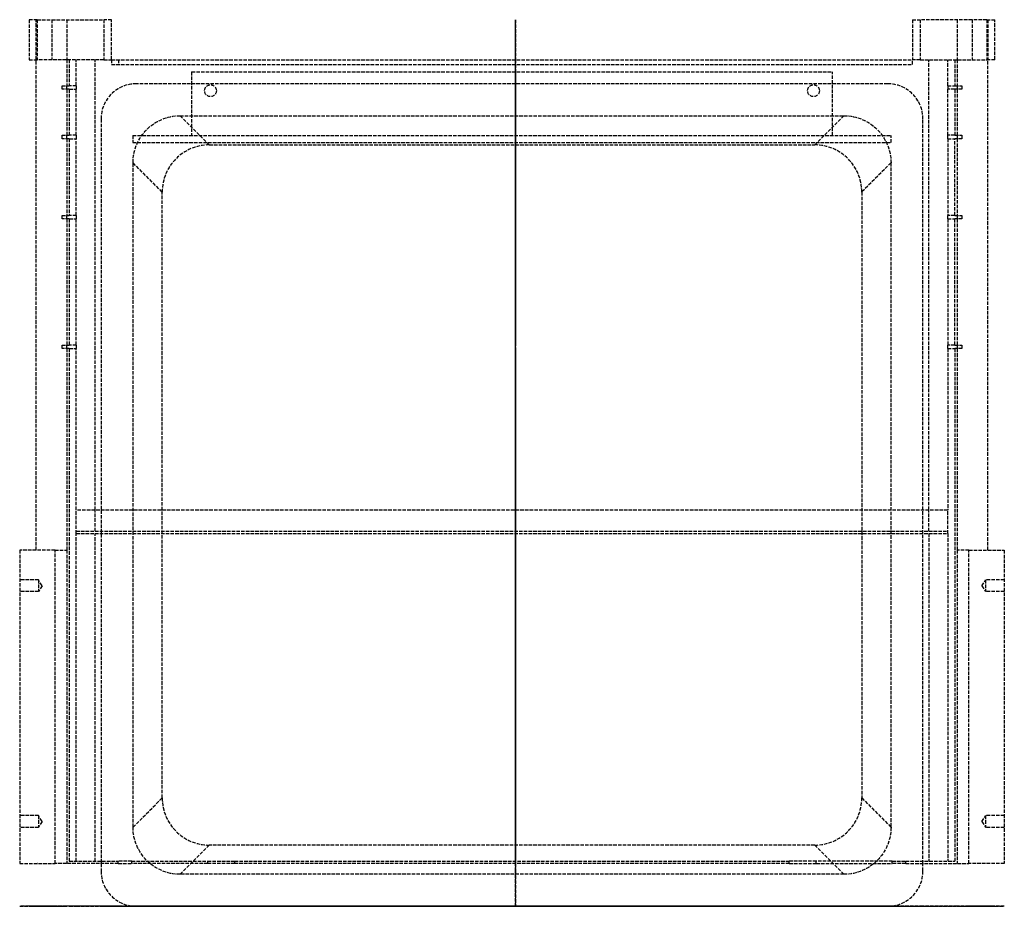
# Model space of a CAD drawing. Header units: millimetres. Extents: x -210 to 208, y 0 to 376.
import ezdxf

# ---------------------------------------------------------------- set-up
doc = ezdxf.new("R2010")
doc.units = ezdxf.units.MM
doc.header["$LTSCALE"] = 10
doc.linetypes.add('ALLCAD_Strich', pattern=[0.2, 0.15, -0.05])
for name, color, linetype in [('BESCH_KONT_sich_schn_ansi_2d', 40, 'Continuous'), ('BESCH_KONT_sich_schn_grun_2d', 10, 'Continuous'), ('BESCH_KONT_sich_schn_seit_2d', 160, 'Continuous')]:
    doc.layers.add(name, color=color, linetype=linetype)

msp = doc.modelspace()

# ---------------------------------------------------------------- linework, layer by layer
at = {"layer": 'BESCH_KONT_sich_schn_ansi_2d', "linetype": 'ALLCAD_Strich'}
for p, q in [((-210.5, 0, 469.5), (-195.5, 0, 469.5)), ((-210.5, 0, 469.5), (-210.5, 0, 426.5)), ((-210.5, 0, 426.5), (-190.5, 0, 426.5)), ((-202.5, 0, 445.5), (-210.5, 0, 445.5)), ((-202.5, 0, 450.5), (-210.5, 0, 450.5)), ((-203.5, 0, 461), (-190.5, 0, 461)), ((-203.5, 0, 441), (-203.5, 0, 461)), ((-203.5, 0, 441), (-190.5, 0, 441)), ((-203.5, 0, 463), (-203.5, 0, 461)), ((-195.5, 0, 463), (-203.5, 0, 463)), ((-196.8, 0, 468), (-203.04, 0, 468.96)), ((-203.01, 0, 426.5), (-203.01, 0, 426.51)), ((-203, 0, 426.5), (-203, 0, 426.5)), ((-203, 0, 426.51), (-203, 0, 426.51)), ((-203, 0, 426.5), (-203, 0, 426.5)), ((-203, 0, 426.51), (-203, 0, 426.5)), ((-203, 0, 426.51), (-203, 0, 426.51)), ((-203, 0, 426.51), (-203, 0, 426.5)), ((-203, 0, 426.5), (-203, 0, 426.51)), ((-203, 0, 426.51), (-203, 0, 426.51)), ((-203, 0, 426.51), (-203, 0, 426.5)), ((-203, 0, 426.5), (-203, 0, 426.5)), ((-203, 0, 426.5), (-203, 0, 426.51)), ((-203, 0, 426.5), (-203, 0, 426.5)), ((-203, 0, 426.5), (-203, 0, 426.5)), ((-203, 0, 426.5), (-203, 0, 426.5)), ((-203, 0, 426.51), (-203, 0, 426.51)), ((-202.99, 0, 426.5), (-202.99, 0, 426.5)), ((-202.99, 0, 426.51), (-202.99, 0, 426.51)), ((-202.99, 0, 426.5), (-202.99, 0, 426.51)), ((-202.99, 0, 426.5), (-202.99, 0, 426.5)), ((-202.99, 0, 426.51), (-202.99, 0, 426.5)), ((-202.99, 0, 426.51), (-202.99, 0, 426.51)), ((-202.99, 0, 426.51), (-202.99, 0, 426.5)), ((-202.99, 0, 426.5), (-202.99, 0, 426.51)), ((-202.99, 0, 426.51), (-202.99, 0, 426.51)), ((-202.99, 0, 426.51), (-202.99, 0, 426.51)), ((-202.5, 0, 450.5), (-202.5, 0, 448)), ((-202.5, 0, 448), (-202.5, 0, 445.5)), ((-200.99, 0, 448), (-202.5, 0, 445.5)), ((-200.99, 0, 448), (-202.5, 0, 450.5)), ((-195.5, 0, 468.12), (-196.8, 0, 468)), ((-168.65, 0, 463), (-195.5, 0, 463)), ((-195.5, 0, 463), (-195.5, 0, 469.5)), ((-174.77, 0, 469.99), (-195.5, 0, 468.12)), ((-192.5, 0, 463), (-192.5, 0, 461)), ((-175.96, 0, 405), (-190.5, 0, 405)), ((-190.5, 0, 426.5), (-190.5, 0, 405)), ((-190.5, 0, 461), (-190.5, 0, 426.5)), ((-186.5, 0, 422), (-190.5, 0, 422)), ((-186.5, 0, 460), (-186.5, 0, 422)), ((-186.5, 0, 462), (183.5, 0, 462)), ((-186.5, 0, 460), (-186.5, 0, 463)), ((-178.5, 0, 414), (175.5, 0, 414)), ((-175.96, 0, 405), (-175.96, 0, 355)), ((-175.96, 0, 405), (-160.96, 0, 405)), ((-160.96, 0, 355), (-175.96, 0, 355)), ((-171.5, 0, 467), (-171.5, 0, 463)), ((-171.5, 0, 405), (-171.5, 0, 397)), ((-171.5, 0, 414), (-171.5, 0, 405)), ((-171.5, 0, 463), (-171.5, 0, 414)), ((-168.65, 0, 463), (165.66, 0, 463)), ((-168.5, 0, 394), (168.5, 0, 394)), ((-130.67, 0, 438.62), (-162.91, 0, 461.19)), ((-150, 0), (-162.5, 0)), ((-162.5, 0, 28), (-150.97, 0, 28)), ((-162.5, 0, 28), (-162.5, 0)), ((-162.39, 0, 355), (-150, 0)), ((-160.96, 0, 405), (157.97, 0, 405)), ((-160.96, 0, 355), (-160.96, 0, 405)), ((157.97, 0, 355), (-160.96, 0, 355)), ((-150.97, 0, 28), (147.98, 0, 28)), ((-130.01, 0), (-150, 0)), ((-130.01, 0), (-142.41, 0, 355)), ((-137.5, 0, 1.5), (134.5, 0, 1.5)), ((-137.5, 0, 1.5), (-137.5, 0)), ((-132, 0, 1.5), (-132, 0)), ((127.02, 0), (-130.01, 0)), ((-127, 0, 1.5), (-127, 0)), ((116.21, 0, 435), (-119.2, 0, 435)), ((124, 0, 1.5), (124, 0)), ((147, 0), (127.02, 0)), ((139.41, 0, 355), (127.02, 0)), ((127.68, 0, 438.62), (159.92, 0, 461.19)), ((129, 0, 1.5), (129, 0)), ((134.5, 0, 1.5), (134.5, 0)), ((159.5, 0), (147, 0)), ((147, 0), (159.4, 0, 355)), ((147.98, 0, 28), (159.5, 0, 28)), ((157.97, 0, 405), (172.97, 0, 405)), ((157.97, 0, 405), (157.97, 0, 355)), ((172.97, 0, 355), (157.97, 0, 355)), ((159.5, 0), (159.5, 0, 28)), ((165.66, 0, 463), (192.5, 0, 463)), ((168.5, 0, 467), (168.5, 0, 463)), ((168.5, 0, 405), (168.5, 0, 394)), ((168.5, 0, 414), (168.5, 0, 405)), ((168.5, 0, 463), (168.5, 0, 414)), ((171.77, 0, 469.99), (192.5, 0, 468.12)), ((172.97, 0, 355), (172.97, 0, 405)), ((187.5, 0, 405), (172.97, 0, 405)), ((183.5, 0, 422), (183.5, 0, 460)), ((183.5, 0, 460), (183.5, 0, 463)), ((183.5, 0, 422), (187.5, 0, 422)), ((187.5, 0, 405), (187.5, 0, 426.5)), ((187.5, 0, 426.5), (207.5, 0, 426.5)), ((187.5, 0, 461), (187.5, 0, 426.5)), ((200.5, 0, 461), (187.5, 0, 461)), ((200.5, 0, 441), (187.5, 0, 441)), ((189.5, 0, 463), (189.5, 0, 461)), ((207.5, 0, 469.5), (192.5, 0, 469.5)), ((192.5, 0, 469.5), (192.5, 0, 463)), ((192.5, 0, 468.12), (193.81, 0, 468)), ((192.5, 0, 463), (200.5, 0, 463)), ((193.81, 0, 468), (200.05, 0, 468.96)), ((198, 0, 448), (199.5, 0, 450.5)), ((198, 0, 448), (199.5, 0, 445.5)), ((199.5, 0, 450.5), (199.5, 0, 448)), ((199.5, 0, 448), (199.5, 0, 445.5)), ((207.5, 0, 445.5), (199.5, 0, 445.5)), ((207.5, 0, 450.5), (199.5, 0, 450.5)), ((200.5, 0, 463), (200.5, 0, 461)), ((200.5, 0, 461), (200.5, 0, 441)), ((207.5, 0, 469.5), (207.5, 0, 426.5))]:
    msp.add_line(p, q, dxfattribs=at)
at = {"layer": 'BESCH_KONT_sich_schn_ansi_2d', "linetype": 'ALLCAD_Strich', "extrusion": (0, -1, 0)}
for centre, radius, start, end in [((-203.5, 466), 3, 81.211, 270), ((-203, 426.5), 0.00116, 180, 270), ((-203, 426.51), 0.00116, 90, 180), ((-203, 426.5), 0.00271, 270, 0), ((-203, 426.51), 0.00271, 0, 90), ((-203, 426.51), 0.00217, 270, 360), ((-203, 426.51), 0.00217, 0, 90), ((-202.99, 426.5), 0.00116, 180, 270), ((-202.99, 426.51), 0.00116, 90, 180), ((-202.99, 426.5), 0.00271, 270, 0), ((-202.99, 426.51), 0.00271, 0, 90), ((-174.5, 467), 3, 0, 95.1556), ((-168.65, 453), 10, 55, 90), ((116.21, 455), 20, 270, 305)]:
    msp.add_arc(centre, radius, start, end, dxfattribs=at)
at = {"layer": 'BESCH_KONT_sich_schn_ansi_2d', "linetype": 'ALLCAD_Strich', "extrusion": (0, 1, 0)}
for centre, radius, start, end in [((203, 426.51), 0.00271, 0, 90), ((203, 426.5), 0.00271, 270, 0), ((203, 426.51), 0.00116, 90, 180), ((203, 426.5), 0.00116, 180, 270), ((203, 426.51), 0.00093, 90, 180), ((203, 426.51), 0.00093, 180, 270), ((202.99, 426.51), 0.00271, 0, 90), ((202.99, 426.5), 0.00271, 270, 0), ((202.99, 426.51), 0.00116, 90, 180), ((202.99, 426.5), 0.00116, 180, 270), ((189.5, 460), 3, 90, 180), ((178.5, 422), 8, 270, 0), ((168.5, 397), 3, 270, 0), ((119.2, 455), 20, 270, 305), ((-165.66, 453), 10, 55, 90), ((-171.5, 467), 3, 0, 95.1556), ((-175.5, 422), 8, 180, 270), ((-186.5, 460), 3, 360, 90), ((-200.5, 466), 3, 81.211, 270)]:
    msp.add_arc(centre, radius, start, end, dxfattribs=at)
at = {"layer": 'BESCH_KONT_sich_schn_grun_2d', "linetype": 'ALLCAD_Strich'}
for p, q in [((-203.04, 376.09), (-206.5, 376.09)), ((-206.5, 376.09), (-206.5, 359.09)), ((-203.5, 359.09), (-203.5, 376.09)), ((-203.04, 376.09), (-203.04, 359.09)), ((-203.04, 376.09), (-196.8, 376.09)), ((-196.8, 376.09), (-196.8, 359.09)), ((-196.8, 376.09), (-174.77, 376.09)), ((-190.5, 376.09), (-190.5, 359.09)), ((-174.77, 376.09), (-174.77, 359.09)), ((-171.5, 376.09), (-174.77, 376.09)), ((-171.5, 359.09), (-171.5, 376.09)), ((168.5, 376.09), (171.77, 376.09)), ((168.5, 376.09), (168.5, 359.09)), ((171.77, 376.09), (171.77, 359.09)), ((193.81, 376.09), (171.77, 376.09)), ((187.5, 376.09), (187.5, 359.09)), ((200.05, 376.09), (193.81, 376.09)), ((193.81, 376.09), (193.81, 359.09)), ((200.05, 376.09), (203.5, 376.09)), ((200.05, 376.09), (200.05, 359.09)), ((200.5, 376.09), (200.5, 359.09)), ((203.5, 359.09), (203.5, 376.09)), ((-206.5, 359.09), (-203.04, 359.09)), ((-203.5, 151.09), (-203.5, 359.09)), ((-196.8, 359.09), (-203.04, 359.09)), ((-174.77, 359.09), (-196.8, 359.09)), ((-190.5, 359.09), (-190.5, 348.09)), ((-189.5, 359.09), (-189.5, 348.09)), ((-186.5, 348.09), (-186.5, 359.09)), ((-178.5, 168.09), (-178.5, 359.09)), ((-174.77, 359.09), (-171.5, 359.09)), ((-171.5, 359.09), (168.5, 359.09)), ((-171.5, 359.09), (-171.5, 357.09)), ((-171.5, 357.09), (168.5, 357.09)), ((-168.5, 359.09), (-168.5, 357.09)), ((171.77, 359.09), (168.5, 359.09)), ((168.5, 357.09), (168.5, 359.09)), ((171.77, 359.09), (193.81, 359.09)), ((175.5, 168.09), (175.5, 359.09)), ((183.5, 348.09), (183.5, 359.09)), ((186.5, 359.09), (186.5, 348.09)), ((187.5, 359.09), (187.5, 348.09)), ((193.81, 359.09), (200.05, 359.09)), ((203.5, 359.09), (200.05, 359.09)), ((200.5, 151.09), (200.5, 359.09)), ((-137.5, 353.97), (134.5, 353.97)), ((-137.5, 353.97), (-137.5, 326.97)), ((134.5, 326.97), (134.5, 353.97)), ((-192.5, 346.59), (-192.5, 348.09)), ((-192.5, 348.09), (-189.5, 348.09)), ((-190.5, 346.59), (-190.5, 348.09)), ((-186.5, 348.09), (-189.5, 348.09)), ((-186.5, 348.09), (-186.5, 346.59)), ((157.97, 348.94), (-160.96, 348.94)), ((183.5, 348.09), (186.5, 348.09)), ((183.5, 348.09), (183.5, 346.59)), ((186.5, 348.09), (189.5, 348.09)), ((187.5, 348.09), (187.5, 346.59)), ((189.5, 348.09), (189.5, 346.59)), ((-189.5, 346.59), (-192.5, 346.59)), ((-190.5, 346.59), (-190.5, 327.09)), ((-189.5, 346.59), (-186.5, 346.59)), ((-189.5, 346.59), (-189.5, 327.09)), ((-186.5, 327.09), (-186.5, 346.59)), ((186.5, 346.59), (183.5, 346.59)), ((183.5, 327.09), (183.5, 346.59)), ((186.5, 346.59), (186.5, 327.09)), ((189.5, 346.59), (186.5, 346.59)), ((187.5, 346.59), (187.5, 327.09)), ((-142.41, 335.37), (139.41, 335.37)), ((-142.41, 335.37), (-130.01, 322.97)), ((127.02, 322.97), (139.41, 335.37)), ((-175.96, 333.94), (-175.96, 18.09)), ((172.97, 18.09), (172.97, 333.94)), ((-192.5, 325.59), (-192.5, 327.09)), ((-192.5, 327.09), (-189.5, 327.09)), ((-190.5, 325.59), (-190.5, 327.09)), ((-186.5, 327.09), (-189.5, 327.09)), ((-186.5, 327.09), (-186.5, 325.59)), ((-162.5, 326.97), (159.5, 326.97)), ((-162.5, 326.97), (-162.5, 323.97)), ((159.5, 323.97), (159.5, 326.97)), ((183.5, 325.59), (183.5, 327.09)), ((186.5, 327.09), (183.5, 327.09)), ((186.5, 327.09), (189.5, 327.09)), ((187.5, 327.09), (187.5, 325.59)), ((189.5, 327.09), (189.5, 325.59)), ((-189.5, 325.59), (-192.5, 325.59)), ((-190.5, 325.59), (-190.5, 293.09)), ((-189.5, 325.59), (-186.5, 325.59)), ((-189.5, 325.59), (-189.5, 293.09)), ((-186.5, 293.09), (-186.5, 325.59)), ((-162.5, 323.97), (159.5, 323.97)), ((-130.01, 322.97), (127.02, 322.97)), ((183.5, 325.59), (186.5, 325.59)), ((183.5, 325.59), (183.5, 293.09)), ((186.5, 293.09), (186.5, 325.59)), ((189.5, 325.59), (186.5, 325.59)), ((187.5, 325.59), (187.5, 293.09)), ((-162.39, 33.56), (-162.39, 315.38)), ((-150, 302.98), (-162.39, 315.38)), ((159.4, 315.38), (147, 302.98)), ((159.4, 315.38), (159.4, 33.56)), ((-150, 45.96), (-150, 302.98)), ((147, 302.98), (147, 45.96)), ((-192.5, 291.59), (-192.5, 293.09)), ((-192.5, 293.09), (-189.5, 293.09)), ((-190.5, 291.59), (-190.5, 293.09)), ((-186.5, 293.09), (-189.5, 293.09)), ((-186.5, 293.09), (-186.5, 291.59)), ((183.5, 291.59), (183.5, 293.09)), ((186.5, 293.09), (183.5, 293.09)), ((186.5, 293.09), (189.5, 293.09)), ((187.5, 293.09), (187.5, 291.59)), ((189.5, 293.09), (189.5, 291.59)), ((-189.5, 291.59), (-192.5, 291.59)), ((-190.5, 291.59), (-190.5, 238.09)), ((-189.5, 291.59), (-186.5, 291.59)), ((-189.5, 291.59), (-189.5, 238.09)), ((-186.5, 238.09), (-186.5, 291.59)), ((183.5, 291.59), (186.5, 291.59)), ((183.5, 291.59), (183.5, 238.09)), ((186.5, 238.09), (186.5, 291.59)), ((189.5, 291.59), (186.5, 291.59)), ((187.5, 291.59), (187.5, 238.09)), ((-192.5, 236.59), (-192.5, 238.09)), ((-192.5, 238.09), (-189.5, 238.09)), ((-189.5, 236.59), (-192.5, 236.59)), ((-190.5, 236.59), (-190.5, 238.09)), ((-190.5, 236.59), (-190.5, 151.09)), ((-186.5, 238.09), (-189.5, 238.09)), ((-189.5, 236.59), (-186.5, 236.59)), ((-189.5, 236.59), (-189.5, 19.09)), ((-186.5, 238.09), (-186.5, 236.59)), ((-186.5, 168.09), (-186.5, 236.59)), ((183.5, 236.59), (183.5, 238.09)), ((186.5, 238.09), (183.5, 238.09)), ((183.5, 236.59), (186.5, 236.59)), ((183.5, 236.59), (183.5, 168.09)), ((186.5, 238.09), (189.5, 238.09)), ((186.5, 236.59), (186.5, 19.09)), ((189.5, 236.59), (186.5, 236.59)), ((187.5, 238.09), (187.5, 236.59)), ((187.5, 236.59), (187.5, 151.09)), ((189.5, 238.09), (189.5, 236.59)), ((183.5, 168.09), (-186.5, 168.09)), ((-186.5, 158.09), (-186.5, 168.09)), ((-178.5, 159.09), (-178.5, 168.09)), ((175.5, 159.09), (175.5, 168.09)), ((183.5, 158.09), (183.5, 168.09)), ((-186.5, 159.09), (183.5, 159.09)), ((-186.5, 19.09), (-186.5, 158.09)), ((-186.5, 158.09), (183.5, 158.09)), ((-178.5, 19.09), (-178.5, 158.09)), ((175.5, 158.09), (175.5, 19.09)), ((183.5, 158.09), (183.5, 19.09)), ((-210.5, 151.09), (-210.5, 18.09)), ((-195.5, 151.09), (-210.5, 151.09)), ((-195.5, 18.09), (-195.5, 151.09)), ((-195.5, 151.09), (-190.5, 151.09)), ((-190.5, 151.09), (-190.5, 18.09)), ((192.5, 151.09), (187.5, 151.09)), ((187.5, 151.09), (187.5, 18.09)), ((192.5, 151.09), (207.5, 151.09)), ((192.5, 18.09), (192.5, 151.09)), ((207.5, 151.09), (207.5, 18.09)), ((-202.5, 138.47), (-210.5, 138.47)), ((-202.5, 138.47), (-202.5, 133.47)), ((-200.99, 135.97), (-202.5, 138.47)), ((198, 135.97), (199.5, 138.47)), ((199.5, 138.47), (199.5, 133.47)), ((207.5, 138.47), (199.5, 138.47)), ((-200.99, 135.97), (-202.5, 133.47)), ((198, 135.97), (199.5, 133.47)), ((-202.5, 133.47), (-210.5, 133.47)), ((207.5, 133.47), (199.5, 133.47)), ((-162.39, 33.56), (-150, 45.96)), ((147, 45.96), (159.4, 33.56)), ((-202.5, 38.47), (-210.5, 38.47)), ((-202.5, 38.47), (-202.5, 33.47)), ((-200.99, 35.97), (-202.5, 38.47)), ((198, 35.97), (199.5, 38.47)), ((199.5, 38.47), (199.5, 33.47)), ((207.5, 38.47), (199.5, 38.47)), ((-202.5, 33.47), (-210.5, 33.47)), ((-200.99, 35.97), (-202.5, 33.47)), ((198, 35.97), (199.5, 33.47)), ((207.5, 33.47), (199.5, 33.47)), ((-130.01, 25.97), (-142.41, 13.57)), ((127.02, 25.97), (-130.01, 25.97)), ((139.41, 13.57), (127.02, 25.97)), ((-210.5, 18.09), (-195.5, 18.09)), ((-203.01, 18.09), (-203.01, 18.09)), ((-203, 18.09), (-203.01, 18.09)), ((-203, 18.09), (-203, 18.09)), ((-203, 18.09), (-203, 18.09)), ((-203, 18.09), (-203, 18.09)), ((-203, 18.09), (-203, 18.09)), ((-203, 18.09), (-203, 18.09)), ((-203, 18.09), (-203, 18.09)), ((-203, 18.09), (-202.99, 18.09)), ((-203, 18.09), (-203, 18.09)), ((-203, 18.09), (-203, 18.09)), ((-203, 18.09), (-203, 18.09)), ((-203, 18.09), (-203, 18.09)), ((-203, 18.09), (-203, 18.09)), ((-203, 18.09), (-203, 18.09)), ((-203, 18.09), (-203, 18.09)), ((-203, 18.09), (-203, 18.09)), ((-203, 18.09), (-203, 18.09)), ((-202.99, 18.09), (-202.99, 18.09)), ((-202.99, 18.09), (-202.99, 18.09)), ((-202.99, 18.09), (-202.99, 18.09)), ((-202.99, 18.09), (-202.99, 18.09)), ((-202.99, 18.09), (-202.99, 18.09)), ((-202.99, 18.09), (-202.99, 18.09)), ((-202.99, 18.09), (-202.99, 18.09)), ((-202.99, 18.09), (-202.99, 18.09)), ((-202.99, 18.09), (-202.99, 18.09)), ((-202.99, 18.09), (-202.99, 18.09)), ((-202.99, 18.09), (-202.99, 18.09)), ((-202.99, 18.09), (-202.99, 18.09)), ((-202.99, 18.09), (-202.99, 18.09)), ((-168.65, 18.09), (-195.5, 18.09)), ((-189.5, 19.09), (-168.65, 19.09)), ((-175.96, 18.09), (-175.96, 15)), ((-162.91, 19.09), (-168.65, 19.09)), ((-168.65, 18.09), (-168.65, 19.09)), ((-168.65, 18.09), (-162.91, 18.09)), ((-162.91, 19.09), (-130.67, 19.09)), ((-162.91, 18.09), (-162.91, 19.09)), ((-130.67, 18.09), (-162.91, 18.09)), ((-130.67, 19.09), (-119.2, 19.09)), ((-130.67, 18.09), (-130.67, 19.09)), ((-119.2, 18.09), (-130.67, 18.09)), ((-119.2, 19.09), (116.21, 19.09)), ((-119.2, 18.09), (-119.2, 19.09)), ((116.21, 18.09), (-119.2, 18.09)), ((127.68, 19.09), (116.21, 19.09)), ((116.21, 18.09), (116.21, 19.09)), ((116.21, 18.09), (127.68, 18.09)), ((159.92, 19.09), (127.68, 19.09)), ((127.68, 18.09), (127.68, 19.09)), ((127.68, 18.09), (159.92, 18.09)), ((159.92, 19.09), (165.66, 19.09)), ((159.92, 18.09), (159.92, 19.09)), ((165.66, 18.09), (159.92, 18.09)), ((165.66, 19.09), (186.5, 19.09)), ((165.66, 18.09), (165.66, 19.09)), ((165.66, 18.09), (192.5, 18.09)), ((172.97, 15), (172.97, 18.09)), ((207.5, 18.09), (192.5, 18.09)), ((139.41, 13.57), (-142.41, 13.57)), ((-160.96, 0), (157.97, 0))]:
    msp.add_line(p, q, dxfattribs=at)
for centre in [(-129.5, 345.97), (126.5, 345.97)]:
    msp.add_circle(centre, 2.5, dxfattribs=at)
for centre, start, end in [((-160.96, 333.94), 90, 180), ((157.97, 333.94), 0, 90), ((-160.96, 15), 180, 270), ((157.97, 15), 270, 0)]:
    msp.add_arc(centre, 15, start, end, dxfattribs=at)
at = {"layer": 'BESCH_KONT_sich_schn_grun_2d', "linetype": 'ALLCAD_Strich', "extrusion": (0, 0, -1)}
for centre, major_axis, start_param, end_param in [((-142.38, 315.35), (14.16, -14.16), -3.926382, -2.356803), ((139.39, 315.35), (-14.16, -14.16), 2.356803, 3.926382), ((-142.38, 33.58), (14.16, 14.16), -3.926382, -2.356803), ((139.39, 33.58), (-14.16, 14.16), -3.926382, -2.356803)]:
    msp.add_ellipse(centre, major_axis=major_axis, ratio=0.998783, start_param=start_param, end_param=end_param, dxfattribs=at)
at = {"layer": 'BESCH_KONT_sich_schn_grun_2d', "linetype": 'ALLCAD_Strich'}
for centre, major_axis, start_param, end_param in [((-129.98, 302.96), (14.16, -14.16), 2.356803, 3.926382), ((126.99, 302.96), (-14.16, -14.16), -3.926382, -2.356803), ((-129.98, 45.98), (14.16, 14.16), 2.356803, 3.926382), ((126.99, 45.98), (-14.16, 14.16), 2.356803, 3.926382)]:
    msp.add_ellipse(centre, major_axis=major_axis, ratio=0.998783, start_param=start_param, end_param=end_param, dxfattribs=at)
at = {"layer": 'BESCH_KONT_sich_schn_seit_2d', "linetype": 'ALLCAD_Strich'}
for p, q in [((0, 376.09, 405), (0, 376.09, 441)), ((0, 18.09, 405), (0, 376.09, 405)), ((0, 376.09, 469), (0, 376.09, 463)), ((0, 359.09, 463), (0, 376.09, 463)), ((0, 376.09, 441), (0, 359.09, 441)), ((0, 376.09, 441), (0, 376.09, 463)), ((0, 376.09, 469.99), (0, 359.09, 469.99)), ((0, 376.09, 469), (0, 376.09, 469.99)), ((0, 376.09, 470), (0, 376.09, 469.99)), ((0, 376.09, 469), (0, 359.09, 469)), ((0, 376.09, 470), (0, 359.09, 470)), ((0, 376.09, 468.96), (0, 359.09, 468.96)), ((0, 376.09, 468), (0, 359.09, 468)), ((0, 359.09, 467), (0, 376.09, 467)), ((0, 359.09, 463), (0, 359.09, 469)), ((0, 359.09, 461), (0, 151.09, 461)), ((0, 359.09, 441), (0, 359.09, 461)), ((0, 151.09, 463), (0, 359.09, 463)), ((0, 359.09, 394), (0, 359.09, 397)), ((0, 359.09, 405), (0, 359.09, 397)), ((0, 359.09, 394), (0, 357.09, 394)), ((0, 357.09, 397), (0, 359.09, 397)), ((0, 359.09, 469.99), (0, 359.09, 469)), ((0, 359.09, 469.99), (0, 359.09, 470)), ((0, 359.09, 414), (0, 359.09, 405)), ((0, 359.09, 461), (0, 359.09, 463)), ((0, 359.09, 422), (0, 359.09, 441)), ((0, 359.09, 422), (0, 359.09, 414)), ((0, 359.09, 422), (0, 348.09, 422)), ((0, 159.09, 414), (0, 359.09, 414)), ((0, 348.09, 460), (0, 359.09, 460)), ((0, 357.09, 405), (0, 357.09, 397)), ((0, 357.09, 397), (0, 357.09, 394)), ((0, 353.97), (0, 326.97)), ((0, 353.97), (0, 353.97, 1.5)), ((0, 353.97, 1.5), (0, 326.97, 1.5)), ((0, 348.94, 405), (0, 348.94, 355)), ((0, 333.94, 355), (0, 348.94, 355)), ((0, 348.47, 1.5), (0, 348.47)), ((0, 346.59, 422), (0, 348.09, 422)), ((0, 348.09, 422), (0, 348.09, 461)), ((0, 348.09, 463), (0, 348.09, 461)), ((0, 346.59, 461), (0, 346.59, 422)), ((0, 346.59, 463), (0, 346.59, 461)), ((0, 346.59, 422), (0, 327.09, 422)), ((0, 327.09, 460), (0, 346.59, 460)), ((0, 343.47, 1.5), (0, 343.47)), ((0, 335.37, 355), (0, 322.97)), ((0, 333.94, 355), (0, 333.94, 405)), ((0, 15, 355), (0, 333.94, 355)), ((0, 325.59, 422), (0, 327.09, 422)), ((0, 327.09, 422), (0, 327.09, 461)), ((0, 327.09, 463), (0, 327.09, 461)), ((0, 326.97), (0, 323.97)), ((0, 326.97), (0, 326.97, 28)), ((0, 326.97, 28), (0, 323.97, 28)), ((0, 325.59, 461), (0, 325.59, 422)), ((0, 325.59, 463), (0, 325.59, 461)), ((0, 325.59, 422), (0, 293.09, 422)), ((0, 293.09, 460), (0, 325.59, 460)), ((0, 323.97, 28), (0, 323.97)), ((0, 302.98), (0, 322.97)), ((0, 302.98), (0, 315.38, 355)), ((0, 45.96), (0, 302.98)), ((0, 291.59, 422), (0, 293.09, 422)), ((0, 293.09, 422), (0, 293.09, 461)), ((0, 293.09, 463), (0, 293.09, 461)), ((0, 291.59, 461), (0, 291.59, 422)), ((0, 291.59, 463), (0, 291.59, 461)), ((0, 291.59, 422), (0, 238.09, 422)), ((0, 238.09, 460), (0, 291.59, 460)), ((0, 236.59, 422), (0, 238.09, 422)), ((0, 238.09, 422), (0, 238.09, 461)), ((0, 238.09, 463), (0, 238.09, 461)), ((0, 236.59, 461), (0, 236.59, 422)), ((0, 236.59, 463), (0, 236.59, 461)), ((0, 236.59, 422), (0, 159.09, 422)), ((0, 159.09, 460), (0, 236.59, 460)), ((0, 168.09, 463), (0, 168.09, 462)), ((0, 168.09, 462), (0, 159.09, 462)), ((0, 159.09, 414), (0, 159.09, 422)), ((0, 158.09, 460), (0, 159.09, 460)), ((0, 159.09, 462), (0, 159.09, 460)), ((0, 159.09, 460), (0, 159.09, 422)), ((0, 158.09, 422), (0, 158.09, 414)), ((0, 158.09, 422), (0, 19.09, 422)), ((0, 19.09, 414), (0, 158.09, 414)), ((0, 158.09, 422), (0, 158.09, 460)), ((0, 19.09, 460), (0, 158.09, 460)), ((0, 158.09, 460), (0, 158.09, 463)), ((0, 151.09, 426.5), (0, 18.09, 426.5)), ((0, 151.09, 469.5), (0, 151.09, 426.5)), ((0, 151.09, 469.5), (0, 18.09, 469.5)), ((0, 18.09, 463), (0, 151.09, 463)), ((0, 25.97), (0, 45.96)), ((0, 33.56, 355), (0, 45.96)), ((0, 25.97), (0, 13.57, 355)), ((0, 19.09, 422), (0, 19.09, 414)), ((0, 19.09, 460), (0, 19.09, 422)), ((0, 19.09, 463), (0, 19.09, 460)), ((0, 18.09, 435), (0, 19.09, 435)), ((0, 18.09, 461.19), (0, 19.09, 461.19)), ((0, 18.09, 438.62), (0, 19.09, 438.62)), ((0, 18.09, 405), (0, 15, 405)), ((0, 18.09, 469.5), (0, 18.09, 426.5)), ((0, 18.09, 426.5), (0, 18.09, 405)), ((0, 18.09, 426.51), (0, 18.09, 426.51)), ((0, 18.09, 426.51), (0, 18.09, 426.51)), ((0, 18.09, 426.51), (0, 18.09, 426.51)), ((0, 18.09, 426.5), (0, 18.09, 426.5)), ((0, 18.09, 426.5), (0, 18.09, 426.51)), ((0, 18.09, 426.5), (0, 18.09, 426.5)), ((0, 18.09, 426.5), (0, 18.09, 426.5)), ((0, 18.09, 426.5), (0, 18.09, 426.5)), ((0, 18.09, 426.51), (0, 18.09, 426.51)), ((0, 18.09, 426.51), (0, 18.09, 426.51)), ((0, 18.09, 426.51), (0, 18.09, 426.51)), ((0, 18.09, 426.5), (0, 18.09, 426.5)), ((0, 18.09, 426.51), (0, 18.09, 426.51)), ((0, 18.09, 426.51), (0, 18.09, 426.51)), ((0, 18.09, 426.5), (0, 18.09, 426.5)), ((0, 18.09, 426.5), (0, 18.09, 426.5)), ((0, 18.09, 426.51), (0, 18.09, 426.51)), ((0, 18.09, 426.51), (0, 18.09, 426.51)), ((0, 15, 405), (0, 15, 355)), ((0, 15, 405), (0, 0, 405)), ((0, 0, 355), (0, 15, 355)), ((0, 0, 355), (0, 0, 405))]:
    msp.add_line(p, q, dxfattribs=at)
at = {"layer": 'BESCH_KONT_sich_schn_seit_2d', "linetype": 'ALLCAD_Strich', "extrusion": (1, 0, 0)}
for centre in [(136, 448), (136, 448), (36, 448), (36, 448)]:
    msp.add_circle(centre, 2.5, dxfattribs=at)

doc.saveas('drawing.dxf')
